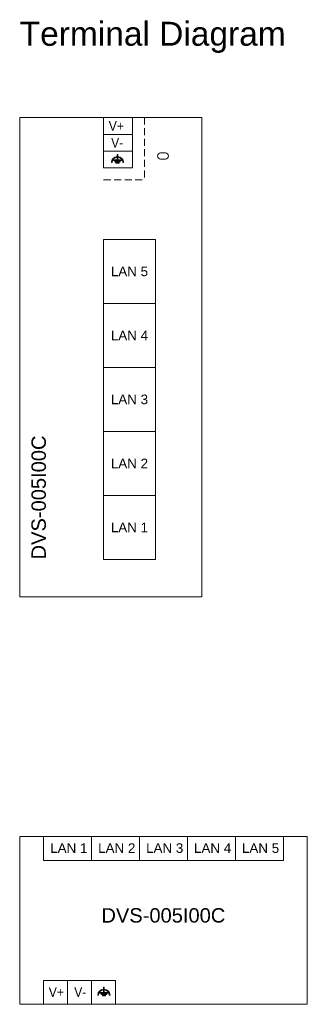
# Model space of a CAD drawing. Header units: millimetres. Extents: x 23 to 399, y -208 to 263.
# Tile 1 of 11: x 41 to 101, y -208 to -3. Entities that reach past the tile are written whole.
import ezdxf

# ---------------------------------------------------------------- set-up
doc = ezdxf.new("R2010")
doc.units = ezdxf.units.MM
doc.header["$LTSCALE"] = 23.1
doc.linetypes.add('DASHED', pattern=[19.049999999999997, 12.7, -6.35])
doc.layers.get('0').update_dxf_attribs({"linetype": 'CONTINUOUS'})

msp = doc.modelspace()

# ---------------------------------------------------------------- hatches: boundary and pattern name
at = {"lineweight": 0}
h = msp.add_hatch(color=256, dxfattribs=at)
h.dxf.hatch_style = 1
edge = h.paths.add_edge_path()
edge.add_line((60.54860578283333, -32.55454953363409), (60.39860578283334, -32.55454953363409))
edge.add_arc((61.67360578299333, -32.55454953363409), 1.27500000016, 93.37228671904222, 180, ccw=False)
edge.add_line((61.59860578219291, -31.28175732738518), (61.59860578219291, -30.90556951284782))
edge.add_line((61.59860578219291, -30.90556951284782), (61.74860578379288, -30.90556951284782))
edge.add_line((61.74860578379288, -30.90556951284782), (61.74860578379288, -31.28175732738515))
edge.add_arc((61.67360578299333, -32.55454953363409), 1.27500000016, 0, 86.6277132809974, ccw=False)
edge.add_line((62.94860578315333, -32.55454953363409), (62.79860578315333, -32.55454953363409))
edge.add_arc((61.67360578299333, -32.55454953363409), 1.12500000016, 0, 86.17744623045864)
edge.add_line((61.74860578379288, -31.43205231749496), (61.74860578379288, -31.96556951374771))
edge.add_line((61.74860578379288, -31.96556951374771), (62.52360578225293, -31.96556951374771))
edge.add_line((62.52360578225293, -31.96556951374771), (62.52360578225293, -32.11556951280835))
edge.add_line((62.52360578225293, -32.11556951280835), (60.82360578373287, -32.11556951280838))
edge.add_line((60.82360578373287, -32.11556951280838), (60.82360578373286, -31.96556951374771))
edge.add_line((60.82360578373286, -31.96556951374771), (61.5986057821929, -31.96556951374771))
edge.add_line((61.5986057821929, -31.96556951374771), (61.59860578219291, -31.43205231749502))
edge.add_arc((61.67360578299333, -32.55454953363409), 1.12500000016, 93.82255376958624, 180)
h.paths.add_polyline_path([(61.35360578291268, -32.70556951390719), (61.99360578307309, -32.70556951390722), (61.99360578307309, -32.55556951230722), (61.35360578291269, -32.55556951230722)])
h.paths.add_polyline_path([(61.08860578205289, -32.40556951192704), (62.25860578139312, -32.40556951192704), (62.25860578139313, -32.25556951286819), (61.08860578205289, -32.25556951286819)], flags=17)
h = msp.add_hatch(color=256, dxfattribs=at)
h.dxf.hatch_style = 1
edge = h.paths.add_edge_path()
edge.add_line((57.7098580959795, -206.2794862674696), (57.5598580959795, -206.2794862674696))
edge.add_arc((58.8348580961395, -206.2794862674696), 1.27500000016, 93.37228671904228, 180, ccw=False)
edge.add_line((58.75985809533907, -205.0066940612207), (58.75985809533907, -204.6305062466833))
edge.add_line((58.75985809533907, -204.6305062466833), (58.90985809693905, -204.6305062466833))
edge.add_line((58.90985809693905, -204.6305062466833), (58.90985809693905, -205.0066940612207))
edge.add_arc((58.8348580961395, -206.2794862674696), 1.27500000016, 0, 86.6277132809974, ccw=False)
edge.add_line((60.1098580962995, -206.2794862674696), (59.9598580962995, -206.2794862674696))
edge.add_arc((58.8348580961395, -206.2794862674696), 1.12500000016, 0, 86.17744623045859)
edge.add_line((58.90985809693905, -205.1569890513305), (58.90985809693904, -205.6905062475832))
edge.add_line((58.90985809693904, -205.6905062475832), (59.68485809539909, -205.6905062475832))
edge.add_line((59.68485809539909, -205.6905062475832), (59.68485809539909, -205.8405062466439))
edge.add_line((59.68485809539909, -205.8405062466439), (57.98485809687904, -205.8405062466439))
edge.add_line((57.98485809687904, -205.8405062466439), (57.98485809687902, -205.6905062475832))
edge.add_line((57.98485809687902, -205.6905062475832), (58.75985809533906, -205.6905062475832))
edge.add_line((58.75985809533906, -205.6905062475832), (58.75985809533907, -205.1569890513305))
edge.add_arc((58.8348580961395, -206.2794862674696), 1.12500000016, 93.82255376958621, 180)
h.paths.add_polyline_path([(58.51485809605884, -206.4305062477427), (59.15485809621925, -206.4305062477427), (59.15485809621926, -206.2805062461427), (58.51485809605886, -206.2805062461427)])
h.paths.add_polyline_path([(58.24985809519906, -206.1305062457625), (59.41985809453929, -206.1305062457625), (59.41985809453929, -205.9805062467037), (58.24985809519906, -205.9805062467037)], flags=17)

# ---------------------------------------------------------------- linework, layer by layer
for p, q in [((58.77996723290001, -23.17599659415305), (58.77996723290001, -33.67599659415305)), ((64.77996723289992, -33.67599659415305), (64.7799672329, -23.17599659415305)), ((58.77996723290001, -26.67599659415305), (64.7799672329, -26.67599659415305)), ((58.77996723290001, -30.17599659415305), (64.77996723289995, -30.17599659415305)), ((70.6649452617, -30.52599659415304), (71.6649647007, -30.52599659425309)), ((60.54860578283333, -32.55454953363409), (60.39860578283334, -32.55454953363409)), ((60.82360578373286, -31.96556951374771), (60.82360578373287, -32.11556951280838)), ((61.5986057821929, -31.96556951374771), (60.82360578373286, -31.96556951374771)), ((60.82360578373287, -32.11556951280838), (62.52360578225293, -32.11556951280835)), ((62.25860578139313, -32.25556951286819), (61.08860578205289, -32.25556951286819)), ((61.08860578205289, -32.25556951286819), (61.08860578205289, -32.40556951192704)), ((61.08860578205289, -32.40556951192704), (62.25860578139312, -32.40556951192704)), ((61.35360578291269, -32.55556951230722), (61.35360578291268, -32.70556951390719)), ((61.99360578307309, -32.55556951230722), (61.35360578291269, -32.55556951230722)), ((61.35360578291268, -32.70556951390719), (61.99360578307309, -32.70556951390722)), ((61.59860578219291, -30.90556951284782), (61.59860578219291, -31.28175732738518)), ((61.74860578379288, -30.90556951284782), (61.59860578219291, -30.90556951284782)), ((61.59860578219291, -31.43205231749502), (61.5986057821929, -31.96556951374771)), ((61.74860578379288, -31.28175732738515), (61.74860578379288, -30.90556951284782)), ((61.74860578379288, -31.96556951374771), (61.74860578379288, -31.43205231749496)), ((62.52360578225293, -31.96556951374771), (61.74860578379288, -31.96556951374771)), ((61.99360578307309, -32.70556951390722), (61.99360578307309, -32.55556951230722)), ((62.25860578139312, -32.40556951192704), (62.25860578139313, -32.25556951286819)), ((62.52360578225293, -32.11556951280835), (62.52360578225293, -31.96556951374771)), ((62.94860578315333, -32.55454953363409), (62.79860578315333, -32.55454953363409)), ((71.6649452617, -31.82599659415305), (70.66494526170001, -31.82599659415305)), ((58.77996723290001, -33.67599659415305), (64.77996723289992, -33.67599659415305)), ((46.26494526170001, -173.1759965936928), (46.26494526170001, -178.175996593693)), ((56.26494526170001, -178.175996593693), (56.26494526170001, -173.1759965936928)), ((66.2649452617, -178.175996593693), (66.2649452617, -173.1759965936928)), ((76.2649452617, -178.175996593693), (76.2649452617, -173.1759965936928)), ((86.2649452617, -178.175996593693), (86.2649452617, -173.1759965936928)), ((96.2649452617, -178.1759965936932), (96.2649452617, -173.1759965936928)), ((46.26494526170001, -178.175996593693), (96.2649452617, -178.1759965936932)), ((46.26494526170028, -203.1759965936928), (46.26494526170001, -208.1759965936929)), ((46.26494526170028, -203.1759965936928), (61.26494526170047, -203.1759965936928)), ((51.26494526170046, -203.1759965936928), (51.26494526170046, -208.1759965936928)), ((56.26494526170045, -203.1759965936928), (56.26494526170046, -208.1759965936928)), ((61.26494526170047, -203.1759965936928), (61.26494526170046, -208.1759965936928)), ((58.75985809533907, -204.6305062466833), (58.75985809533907, -205.0066940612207)), ((58.90985809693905, -204.6305062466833), (58.75985809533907, -204.6305062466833)), ((58.75985809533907, -205.1569890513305), (58.75985809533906, -205.6905062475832)), ((58.90985809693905, -205.0066940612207), (58.90985809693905, -204.6305062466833)), ((58.90985809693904, -205.6905062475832), (58.90985809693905, -205.1569890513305)), ((57.7098580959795, -206.2794862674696), (57.5598580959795, -206.2794862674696)), ((57.98485809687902, -205.6905062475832), (57.98485809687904, -205.8405062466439)), ((58.75985809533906, -205.6905062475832), (57.98485809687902, -205.6905062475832)), ((57.98485809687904, -205.8405062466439), (59.68485809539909, -205.8405062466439)), ((59.41985809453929, -205.9805062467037), (58.24985809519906, -205.9805062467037)), ((58.24985809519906, -205.9805062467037), (58.24985809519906, -206.1305062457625)), ((58.24985809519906, -206.1305062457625), (59.41985809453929, -206.1305062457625)), ((58.51485809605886, -206.2805062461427), (58.51485809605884, -206.4305062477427)), ((59.15485809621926, -206.2805062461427), (58.51485809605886, -206.2805062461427)), ((58.51485809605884, -206.4305062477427), (59.15485809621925, -206.4305062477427)), ((59.68485809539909, -205.6905062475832), (58.90985809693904, -205.6905062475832)), ((59.15485809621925, -206.4305062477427), (59.15485809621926, -206.2805062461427)), ((59.41985809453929, -206.1305062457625), (59.41985809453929, -205.9805062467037)), ((59.68485809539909, -205.8405062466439), (59.68485809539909, -205.6905062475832)), ((60.1098580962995, -206.2794862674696), (59.9598580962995, -206.2794862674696))]:
    msp.add_line(p, q, dxfattribs=at)
at = {"linetype": 'DASHED', "lineweight": 0, "ltscale": 0.005}
for p in [(67.2799672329, -23.17599659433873), (58.7799672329, -36.17599659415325)]:
    msp.add_line(p, (67.2799672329, -36.17599659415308), dxfattribs=at)
at = {"lineweight": 0}
for points in [[(41.26494526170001, -23.17599659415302), (79.26494456, -23.17599659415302), (79.26494456, -123.1759965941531), (41.26494526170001, -123.1759965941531)], [(69.629921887, -48.60620065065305), (58.77996723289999, -48.60620065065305), (58.77996723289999, -61.95615530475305), (69.629921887, -61.95615530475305)], [(69.629921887, -61.95615530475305), (58.7799672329, -61.95615530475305), (58.7799672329, -75.30610995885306), (69.629921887, -75.30610995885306)], [(69.629921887, -75.30610995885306), (58.7799672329, -75.30610995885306), (58.7799672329, -88.65606461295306), (69.629921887, -88.65606461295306)], [(69.629921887, -88.65606461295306), (58.7799672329, -88.65606461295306), (58.7799672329, -102.0060192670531), (69.629921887, -102.0060192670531)], [(69.629921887, -102.0060192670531), (58.7799672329, -102.0060192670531), (58.7799672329, -115.3559739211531), (69.629921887, -115.3559739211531)], [(41.26494526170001, -173.1759965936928), (101.2658635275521, -173.1759965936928), (101.2658635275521, -208.1759965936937), (41.26494526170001, -208.1759965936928)]]:
    msp.add_lwpolyline(points, close=True, dxfattribs=at)
for centre, radius, start, end in [((70.66494526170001, -31.17599659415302), 0.6499999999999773, 90.0000000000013, 269.9999999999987), ((71.66494526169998, -31.17599659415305), 0.6500000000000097, 270.0000000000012, 89.99828650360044), ((61.67360578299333, -32.55454953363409), 1.27500000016, 93.37228671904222, 180), ((61.67360578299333, -32.55454953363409), 1.12500000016, 93.82255376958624, 180), ((61.67360578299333, -32.55454953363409), 1.27500000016, 0, 86.62771328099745), ((61.67360578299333, -32.55454953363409), 1.12500000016, 0, 86.17744623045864), ((58.8348580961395, -206.2794862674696), 1.27500000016, 93.37228671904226, 180), ((58.8348580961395, -206.2794862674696), 1.12500000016, 93.82255376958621, 180), ((58.8348580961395, -206.2794862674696), 1.27500000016, 0, 86.62771328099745), ((58.8348580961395, -206.2794862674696), 1.12500000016, 0, 86.17744623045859)]:
    msp.add_arc(centre, radius, start, end, dxfattribs=at)

# ---------------------------------------------------------------- texts
for s, insert, char_height, width, attachment_point in [('{\\fArial|b0|i0|c0|p34;\\W1;Terminal Diagram}', (41.26494526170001, -3.175993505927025), 5, 56.9820418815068, 1), ('\\pi-6,l6,t6;{\\fArial|b0|i0|c0|p34;\\W0.9;V+}', (59.84441232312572, -23.91781105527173), 2, 4.215476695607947, 1), ('\\pi-6,l6,t6;{\\fArial|b0|i0|c0|p34;\\W0.9;V-}', (60.34318998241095, -27.41781105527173), 2, 4.215476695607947, 1), ('\\pi-6,l6,t6;{\\fArial|b0|i0|c0|p34;LAN 5}', (60.27996723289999, -55.28117797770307), 2, 8.298706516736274, 4), ('\\pi-6,l6,t6;{\\fArial|b0|i0|c0|p34;LAN 4}', (60.2799672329, -68.63113263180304), 2, 8.298706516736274, 4), ('\\pi-6,l6,t6;{\\fArial|b0|i0|c0|p34;LAN 3}', (60.2799672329, -81.98108728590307), 2, 8.298706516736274, 4), ('\\pi-6,l6,t6;{\\fArial|b0|i0|c0|p34;LAN 2}', (60.2799672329, -95.33104194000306), 2, 8.298706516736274, 4), ('\\pi-6,l6,t6;{\\fArial|b0|i0|c0|p34;LAN 1}', (60.2799672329, -108.6809965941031), 2, 8.298706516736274, 4), ('{\\fArial|b0|i0|c0|p34;LAN 1}', (47.63113014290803, -174.5837033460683), 2, 7.9218360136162, 1), ('{\\fArial|b0|i0|c0|p34;LAN 2}', (57.63113014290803, -174.5837033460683), 2, 7.9218360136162, 1), ('{\\fArial|b0|i0|c0|p34;LAN 3}', (67.63113014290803, -174.5837033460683), 2, 7.9218360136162, 1), ('{\\fArial|b0|i0|c0|p34;LAN 4}', (77.63113014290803, -174.5837033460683), 2, 7.9218360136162, 1), ('{\\fArial|b0|i0|c0|p34;LAN 5}', (87.63113014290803, -174.5837033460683), 2, 7.9218360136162, 1), ('{\\fArial|b0|i0|c0|p34;DVS-005I00C}', (58.31108095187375, -188.119081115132), 3, 30.67152495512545, 1), ('\\pi-6,l6,t6;{\\fArial|b0|i0|c0|p34;\\W0.9;V+}', (47.32939035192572, -204.6427477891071), 2, 4.215476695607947, 1), ('\\pi-6,l6,t6;{\\fArial|b0|i0|c0|p34;\\W0.9;V-}', (52.64606900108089, -204.6427477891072), 2, 4.215476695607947, 1)]:
    msp.add_mtext(s, dxfattribs=dict(at, insert=insert, char_height=char_height, width=width, attachment_point=attachment_point))
at = {"lineweight": 0, "insert": (46.76494526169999, -115.3559739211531), "char_height": 3, "width": 16.58667578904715, "attachment_point": 7, "rotation": 90}
msp.add_mtext('{\\fArial|b0|i0|c0|p34;DVS-005I00C}', dxfattribs=at)

doc.saveas('drawing.dxf')
